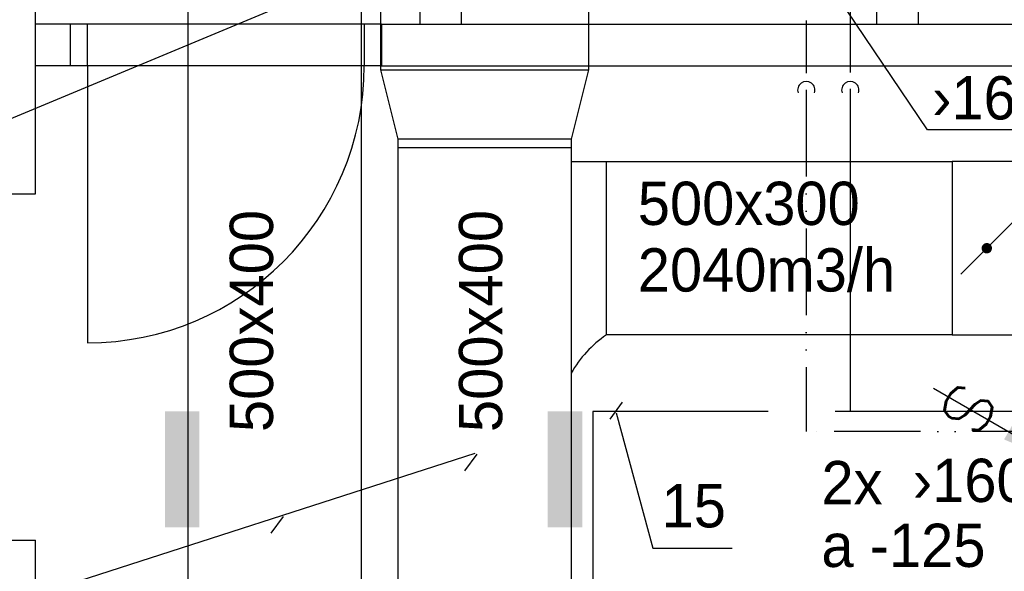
# Model space of a CAD drawing. Header units: millimetres. Extents: x 0 to 83248, y 0 to 52411.
# Tile 4 of 63: x 12396 to 15240, y 14754 to 16347. Entities that reach past the tile are written whole.
import ezdxf
from ezdxf.enums import TextEntityAlignment as Align

# ---------------------------------------------------------------- set-up
doc = ezdxf.new("R2010")
doc.units = ezdxf.units.MM
doc.header["$LTSCALE"] = 50
doc.header["$MEASUREMENT"] = 0
doc.header["$PDMODE"] = 1
doc.linetypes.add('V-KV', pattern=[2, 1, 1])
doc.linetypes.add('V-VV', pattern=[8, 5, -1, 0, -1, 0, -1])
doc.layers.get('0').update_dxf_attribs({"linetype": 'CONTINUOUS'})
for name, color, linetype in [('20605A200D001$0$A12-HEL4', 251, 'CONTINUOUS'), ('20605A200D001$0$A24-HEL1', 251, 'CONTINUOUS'), ('20605A200D001$0$A24-HEL2', 251, 'CONTINUOUS'), ('V060-', 3, 'CONTINUOUS'), ('V061-', 1, 'CONTINUOUS'), ('V070-', 3, 'CONTINUOUS'), ('V071-', 1, 'CONTINUOUS'), ('V080-', 3, 'CONTINUOUS'), ('V081-', 1, 'CONTINUOUS')]:
    doc.layers.add(name, color=color, linetype=linetype)
doc.styles.add('FISO', font='fiso')
doc.styles.add('SIMPLEX', font='SIMPLEX')

# ---------------------------------------------------------------- blocks, each defined once
blk = doc.blocks.new('V420', base_point=(455, 404.5))
blk.add_line((455, 404.5), (464, 404.5))
blk.add_solid([(455, 404.5), (459, 405), (459, 404)])
blk = doc.blocks.new('V422', base_point=(16230, 22585))
blk.add_blockref('V420', (16230, 22585))
at = {"style": 'SIMPLEX'}
blk.add_text('s', height=4, rotation=90, dxfattribs=at).set_placement((16238, 22585), align=Align.CENTER)
blk = doc.blocks.new('KSP_P', base_point=(16239.5, 22597.5))
at = {"color": 0, "linetype": 'ByBlock'}
for p, q in [((16240, 22598), (16239, 22598)), ((16239, 22598), (16239, 22597)), ((16240, 22597), (16240, 22598)), ((16239, 22597), (16240, 22597))]:
    blk.add_line(p, q, dxfattribs=at)
blk = doc.blocks.new('2SP_P', base_point=(16239.5, 22597.5))
for p in [(16239, 22597.5), (16240, 22597.5)]:
    blk.add_point(p)
at = {"color": 0, "linetype": 'ByBlock'}
blk.add_blockref('KSP_P', (16239.5, 22597.5), dxfattribs=at)
at = {"style": 'SIMPLEX', "flags": 3}
blk.add_attdef('0', (16239.5, 22597.5), '', height=1, dxfattribs=at)
blk = doc.blocks.new('SPJALL', base_point=(16229, 22594))
at = {"color": 1}
blk.add_line((16228.625, 22593.625), (16229.375, 22594.375), dxfattribs=at)
at = {"color": 1, "const_width": 0.075}
blk.add_lwpolyline([(16229, 22594.0375, -1), (16229, 22593.9625, -1), (16229, 22594.0375, -1)], format="xyb", dxfattribs=at)
blk = doc.blocks.new('KCDIMF_600X500X200')
at = {"color": 0, "linetype": 'ByBlock'}
for p, q in [((-100, -300), (-100, 300)), ((-100, 300), (100, 250)), ((100, 250), (100, -250)), ((100, -250), (-100, -300))]:
    blk.add_line(p, q, dxfattribs=at)
blk = doc.blocks.new('2CDIMF_600X500X200')
for p in [(-100, 0), (100, 0)]:
    blk.add_point(p)
at = {"color": 0, "linetype": 'ByBlock'}
blk.add_blockref('KCDIMF_600X500X200', (0, 0), dxfattribs=at)
at = {"style": 'FISO', "flags": 3}
blk.add_attdef('0', (0, 0), '', height=1, dxfattribs=at)
blk = doc.blocks.new('20605A200D001')
at = {"layer": '20605A200D001$0$A12-HEL4', "color": 7}
for points in [[(27910.8, 13513.6), (27910.8, 18598.4)], [(27760.8, 13513.6), (27910.8, 13513.6)], [(27760.8, 12513.6), (27910.8, 12513.6)], [(27910.8, 11658.4), (27910.8, 12513.6)]]:
    blk.add_lwpolyline(points, dxfattribs=at)
at = {"layer": '20605A200D001$0$A24-HEL1', "color": 7}
for points in [[(28910.8, 14003.4), (28010.8, 14003.4)], [(28060.8, 13883.4), (28060.8, 14003.4)], [(28860.8, 14003.4), (28860.8, 13883.4)], [(28910.8, 13883.4), (28010.8, 13883.4)], [(28060.8, 13883.4), (28060.8, 13083.4)]]:
    blk.add_lwpolyline(points, dxfattribs=at)
blk.add_arc((28060.8, 13883.4), 800, 270, 0, dxfattribs=at)
at = {"layer": '20605A200D001$0$A24-HEL2', "color": 7}
for points in [[(30340.8, 18383.4), (30340.8, 14003.4)], [(30460.8, 18383.4), (30460.8, 14003.4)], [(29020.8, 14103.4), (29020.8, 14003.4)], [(29140.8, 14103.4), (29140.8, 14003.4)], [(28010.8, 14003.4), (27910.8, 14003.4)], [(28010.8, 14003.4), (28010.8, 13883.4)], [(28910.8, 14003.4), (30760.8, 14003.4)], [(28910.8, 14003.4), (28910.8, 13883.4)], [(28010.8, 13883.4), (27910.8, 13883.4)], [(28910.8, 13883.4), (30760.8, 13883.4)]]:
    blk.add_lwpolyline(points, dxfattribs=at)

msp = doc.modelspace()

# ---------------------------------------------------------------- linework, layer by layer
at = {"layer": 'V060-', "linetype": 'Continuous'}
for p, q in [((12882, 14586.28), (12882, 19542.25)), ((13382, 19542.25), (13382, 14586.28)), ((13439, 16202), (13439, 19342.43)), ((14039, 19342.43), (14039, 16202)), ((13489.18, 15978.39), (13489.18, 16002.19)), ((13989.18, 16002.19), (13989.18, 15978.39)), ((13489.18, 14586.3), (13489.18, 15978.39)), ((13989.18, 15978.39), (13989.18, 14586.3)), ((13989.18, 15937.05), (15089.77, 15937.05)), ((15089.77, 15437.05), (14090.58, 15437.05))]:
    msp.add_line(p, q, dxfattribs=at)
at = {"layer": 'V060-'}
for p, q in [((13489.18, 15978.39), (13989.18, 15978.39)), ((14090.58, 15437.05), (14090.58, 15937.05))]:
    msp.add_line(p, q, dxfattribs=at)
msp.add_arc((14282.49, 15159.08), 337.79, 124.62129, 150.31436, dxfattribs=at)
for points in [[(12815.08, 14881.33), (12915.08, 14881.33), (12815.08, 15216.02), (12915.08, 15216.02)], [(12815.08, 14881.33), (12915.08, 14881.33), (12815.08, 15216.02), (12915.08, 15216.02)], [(13921.48, 14881.33), (14021.48, 14881.33), (13921.48, 15216.02), (14021.48, 15216.02)]]:
    msp.add_trace(points, dxfattribs=at)
at = {"layer": 'V061-'}
for p, q in [((15018.2, 16029.01), (14571.78, 16690.6)), ((11215.25, 15579.94), (13122.08, 16374.59)), ((15473.44, 16029.01), (15018.2, 16029.01)), ((11055.29, 14240.94), (13711.94, 15095.55)), ((13716.27, 15092.97), (13681.07, 15044.21)), ((13156.41, 14913.11), (13121.21, 14864.35))]:
    msp.add_line(p, q, dxfattribs=at)
at = {"layer": 'V080-', "linetype": 'V-KV'}
for p, q in [((14795.19, 16784.39), (14795.19, 16194.01)), ((14795.19, 16147.7), (14795.19, 15215.93)), ((14145.86, 15215.93), (14051.67, 15215.93)), ((14051.67, 15215.93), (14051.67, 13495.2)), ((14558.55, 15215.93), (14145.86, 15215.93)), ((14952.57, 15215.93), (14751.81, 15215.93)), ((40580.48, 15215.93), (14952.57, 15215.93))]:
    msp.add_line(p, q, dxfattribs=at)
at = {"layer": 'V080-', "linetype": 'V-VV'}
for p, q in [((14668.09, 16344.9), (14668.09, 16192.15)), ((14668.09, 16143.99), (14668.09, 15157.64)), ((40611.35, 15157.64), (14668.09, 15157.64))]:
    msp.add_line(p, q, dxfattribs=at)
at = {"layer": 'V080-', "color": 1}
for centre in [(14668.33, 16143.71), (14795.44, 16143.71)]:
    msp.add_arc(centre, 25, 341.15745, 558.84255, dxfattribs=at)
at = {"layer": 'V081-'}
for p, q in [((14136.16, 15242.86), (14100.97, 15194.1)), ((14118.57, 15211.86), (14225.17, 14821.19)), ((14225.17, 14821.19), (14453.66, 14821.19))]:
    msp.add_line(p, q, dxfattribs=at)

# ---------------------------------------------------------------- block references
at = {"layer": 'V060-'}
msp.add_blockref('20605A200D001', (-15469.5, 2330.58), dxfattribs=at)
at = {"layer": 'V060-', "linetype": 'Continuous', "rotation": 270}
msp.add_blockref('2CDIMF_600X500X200', (13739, 16102), dxfattribs=at)
at = {"layer": 'V060-', "linetype": 'Continuous', "xscale": 200, "yscale": 500, "zscale": 200, "rotation": 180}
msp.add_blockref('2SP_P', (15189.77, 15687.05), dxfattribs=at)
at = {"layer": 'V060-', "xscale": 200, "yscale": 200, "zscale": 200, "rotation": 180}
msp.add_blockref('SPJALL', (15189.77, 15687.05), dxfattribs=at)
at = {"layer": 'V070-', "xscale": 50, "yscale": 50, "zscale": 50, "rotation": 149.9999999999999}
msp.add_blockref('V422', (15425.43, 15056.73), dxfattribs=at)

# ---------------------------------------------------------------- texts
at = {"layer": 'V061-', "color": 1, "style": 'FISO'}
for s, p in [('›160', (15031.93, 16058.86)), ('500x300', (14181.44, 15754.19)), ('2040m3/h', (14181.44, 15562.02))]:
    msp.add_text(s, height=125, dxfattribs=at).set_placement(p)
for p in [(13127.61, 15156.34), (13789.76, 15156.34)]:
    msp.add_text('500x400', height=125, rotation=90, dxfattribs=at).set_placement(p)
at = {"layer": 'V071-', "color": 1, "style": 'FISO'}
for s, p in [('›160', (14976.21, 14954.45)), ('2x', (14712.03, 14947.96)), ('a -125', (14712.03, 14766.95))]:
    msp.add_text(s, height=125, dxfattribs=at).set_placement(p)
at = {"layer": 'V081-', "color": 1, "style": 'FISO'}
msp.add_text('15', height=125, dxfattribs=at).set_placement((14250.17, 14881.19))

doc.saveas('drawing.dxf')
